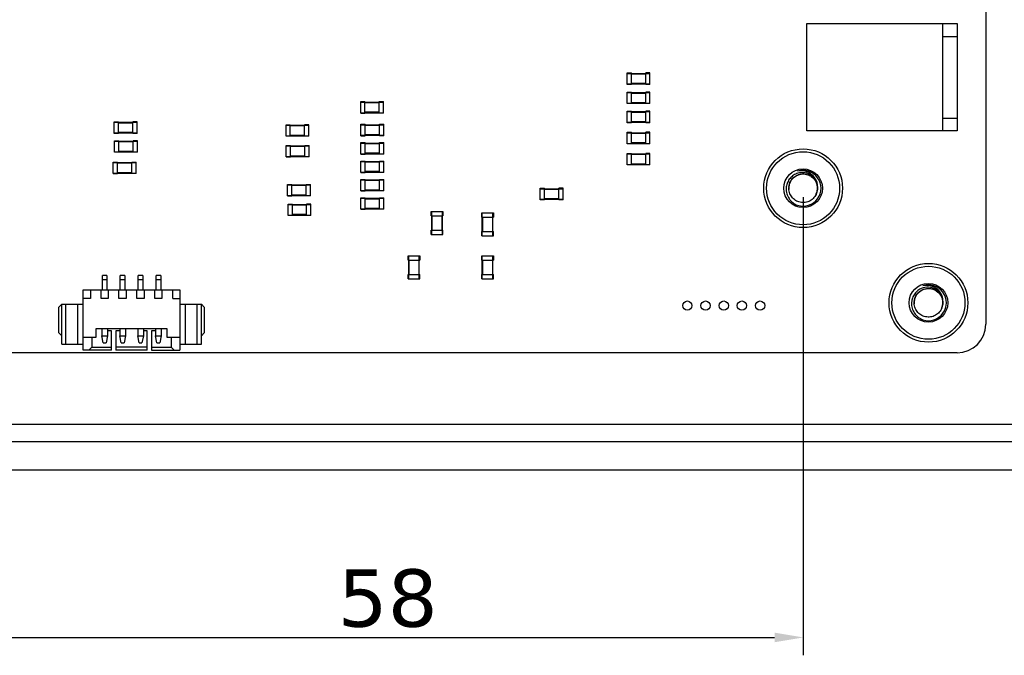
# Model space of a CAD drawing. Header units: millimetres. Extents: x -23 to 525, y 352 to 489.
# Tile 4 of 7: x 395 to 464, y 352 to 396. Entities that reach past the tile are written whole.
import ezdxf

# ---------------------------------------------------------------- set-up
doc = ezdxf.new("R2010")
doc.units = ezdxf.units.MM
doc.header["$LTSCALE"] = 30.734
doc.header["$PDMODE"] = 3
doc.header["$PDSIZE"] = 0.3125
doc.layers.get('0').update_dxf_attribs({"linetype": 'CONTINUOUS'})
doc.layers.get('Defpoints').update_dxf_attribs({"linetype": 'CONTINUOUS'})
doc.layers.add('DIM', color=6, linetype='CONTINUOUS', lineweight=15)
doc.styles.add('Verdana', font='verdana.ttf', dxfattribs={"height": 4})
doc.dimstyles.new('aaaaaaaa 3.0', dxfattribs={"dimtxt": 4, "dimasz": 2, "dimexe": 1.25, "dimexo": 0.625, "dimtad": 1, "dimzin": 9, "dimdsep": 46, "dimtxsty": 'Verdana', "dimcen": 0, "dimazin": 0, "dimtfac": 1, "dimtofl": 0, "dimtmove": 0, "dimatfit": 3, "dimfxl": 1, "dimlwd": 25, "dimlwe": 25, "dimarcsym": 0})

# ---------------------------------------------------------------- blocks, each defined once
blk = doc.blocks.new('*D54')
at = {"layer": 'Defpoints', "color": 0}
for p in [(391.984, 384.231), (449.998, 384.234), (449.998, 352.853)]:
    blk.add_point(p, dxfattribs=at)
at = {"layer": 'DIM', "color": 0, "lineweight": 25}
for p, q in [((391.984, 383.606), (391.984, 351.603)), ((449.998, 383.609), (449.998, 351.603)), ((393.984, 352.853), (447.998, 352.853))]:
    blk.add_line(p, q, dxfattribs=at)
at = {"layer": 'DIM', "color": 0}
for points in [[(393.984, 353.186), (393.984, 352.52), (391.984, 352.853)], [(447.998, 352.52), (447.998, 353.186), (449.998, 352.853)]]:
    blk.add_solid(points, dxfattribs=at)
at = {"layer": 'DIM', "color": 0, "insert": (420.991, 355.569), "char_height": 4, "attachment_point": 5, "style": 'Verdana'}
blk.add_mtext('58', dxfattribs=at)

msp = doc.modelspace()

# ---------------------------------------------------------------- linework, layer by layer
at = {"linetype": 'Continuous'}
for p, q in [((462.734, 442.731), (462.734, 374.731)), ((450.234, 395.731), (460.734, 395.731)), ((450.234, 388.231), (450.234, 395.731)), ((459.734, 388.231), (459.734, 395.731)), ((460.734, 395.731), (460.734, 388.231)), ((459.734, 394.831), (460.734, 394.831)), ((437.696, 392.286), (437.996, 392.286)), ((437.696, 391.486), (437.696, 392.286)), ((437.696, 392.256), (439.296, 392.256)), ((437.996, 391.486), (437.996, 392.286)), ((437.996, 392.226), (438.996, 392.226)), ((439.296, 392.286), (438.996, 392.286)), ((438.996, 391.486), (438.996, 392.286)), ((439.296, 391.486), (439.296, 392.286)), ((437.696, 391.516), (439.296, 391.516)), ((437.996, 391.486), (437.696, 391.486)), ((438.996, 391.546), (437.996, 391.546)), ((439.296, 391.486), (438.996, 391.486)), ((437.696, 390.941), (437.996, 390.941)), ((437.696, 390.141), (437.696, 390.941)), ((437.696, 390.911), (439.296, 390.911)), ((437.996, 390.141), (437.996, 390.941)), ((437.996, 390.881), (438.996, 390.881)), ((439.296, 390.941), (438.996, 390.941)), ((438.996, 390.141), (438.996, 390.941)), ((439.296, 390.141), (439.296, 390.941)), ((419.104, 390.281), (419.404, 390.281)), ((419.104, 389.481), (419.104, 390.281)), ((419.104, 390.251), (420.704, 390.251)), ((419.404, 389.481), (419.404, 390.281)), ((419.404, 390.221), (420.404, 390.221)), ((420.404, 390.281), (420.704, 390.281)), ((420.404, 389.481), (420.404, 390.281)), ((420.704, 389.481), (420.704, 390.281)), ((437.696, 390.171), (439.296, 390.171)), ((437.996, 390.141), (437.696, 390.141)), ((438.996, 390.201), (437.996, 390.201)), ((439.296, 390.141), (438.996, 390.141)), ((419.104, 389.511), (420.704, 389.511)), ((419.104, 389.481), (419.404, 389.481)), ((420.404, 389.541), (419.404, 389.541)), ((420.704, 389.481), (420.404, 389.481)), ((437.696, 389.612), (437.996, 389.612)), ((437.696, 388.812), (437.696, 389.612)), ((437.696, 389.582), (439.296, 389.582)), ((437.996, 388.812), (437.996, 389.612)), ((437.996, 389.552), (438.996, 389.552)), ((439.296, 389.612), (438.996, 389.612)), ((438.996, 388.812), (438.996, 389.612)), ((439.296, 388.812), (439.296, 389.612)), ((459.734, 389.131), (460.734, 389.131)), ((401.903, 388.867), (402.203, 388.867)), ((401.903, 388.067), (401.903, 388.867)), ((401.903, 388.837), (403.503, 388.837)), ((402.203, 388.067), (402.203, 388.867)), ((402.203, 388.807), (403.203, 388.807)), ((403.503, 388.867), (403.203, 388.867)), ((403.203, 388.067), (403.203, 388.867)), ((403.503, 388.067), (403.503, 388.867)), ((413.892, 388.664), (414.192, 388.664)), ((413.892, 387.864), (413.892, 388.664)), ((413.892, 388.634), (415.492, 388.634)), ((414.192, 387.864), (414.192, 388.664)), ((414.192, 388.604), (415.192, 388.604)), ((415.492, 388.664), (415.192, 388.664)), ((415.192, 387.864), (415.192, 388.664)), ((415.492, 387.864), (415.492, 388.664)), ((419.111, 388.702), (419.411, 388.702)), ((419.111, 387.902), (419.111, 388.702)), ((419.111, 388.672), (420.711, 388.672)), ((419.411, 387.902), (419.411, 388.702)), ((419.411, 388.642), (420.411, 388.642)), ((420.411, 388.702), (420.711, 388.702)), ((420.411, 387.902), (420.411, 388.702)), ((420.711, 387.902), (420.711, 388.702)), ((437.696, 388.842), (439.296, 388.842)), ((437.996, 388.812), (437.696, 388.812)), ((438.996, 388.872), (437.996, 388.872)), ((439.296, 388.812), (438.996, 388.812)), ((401.903, 388.097), (403.503, 388.097)), ((402.203, 388.067), (401.903, 388.067)), ((403.203, 388.127), (402.203, 388.127)), ((403.503, 388.067), (403.203, 388.067)), ((413.892, 387.894), (415.492, 387.894)), ((414.192, 387.864), (413.892, 387.864)), ((415.192, 387.924), (414.192, 387.924)), ((415.492, 387.864), (415.192, 387.864)), ((419.111, 387.932), (420.711, 387.932)), ((419.111, 387.902), (419.411, 387.902)), ((420.411, 387.962), (419.411, 387.962)), ((420.711, 387.902), (420.411, 387.902)), ((437.696, 388.138), (437.996, 388.138)), ((437.696, 387.338), (437.696, 388.138)), ((437.696, 388.108), (439.296, 388.108)), ((437.996, 387.338), (437.996, 388.138)), ((437.996, 388.078), (438.996, 388.078)), ((439.296, 388.138), (438.996, 388.138)), ((438.996, 387.338), (438.996, 388.138)), ((439.296, 387.338), (439.296, 388.138)), ((460.734, 388.231), (450.234, 388.231)), ((401.924, 387.547), (402.224, 387.547)), ((401.924, 386.747), (401.924, 387.547)), ((401.924, 387.517), (403.524, 387.517)), ((402.224, 386.747), (402.224, 387.547)), ((402.224, 387.487), (403.224, 387.487)), ((403.524, 387.547), (403.224, 387.547)), ((403.224, 386.747), (403.224, 387.547)), ((403.524, 386.747), (403.524, 387.547)), ((413.903, 387.224), (414.203, 387.224)), ((413.903, 386.424), (413.903, 387.224)), ((413.903, 387.194), (415.503, 387.194)), ((414.203, 386.424), (414.203, 387.224)), ((414.203, 387.164), (415.203, 387.164)), ((415.203, 387.224), (415.503, 387.224)), ((415.203, 386.424), (415.203, 387.224)), ((415.503, 386.424), (415.503, 387.224)), ((419.111, 387.416), (419.411, 387.416)), ((419.111, 386.616), (419.111, 387.416)), ((419.111, 387.386), (420.711, 387.386)), ((419.411, 386.616), (419.411, 387.416)), ((419.411, 387.356), (420.411, 387.356)), ((420.411, 387.416), (420.711, 387.416)), ((420.411, 386.616), (420.411, 387.416)), ((420.711, 386.616), (420.711, 387.416)), ((437.696, 387.368), (439.296, 387.368)), ((437.996, 387.338), (437.696, 387.338)), ((438.996, 387.398), (437.996, 387.398)), ((439.296, 387.338), (438.996, 387.338)), ((401.924, 386.777), (403.524, 386.777)), ((402.224, 386.747), (401.924, 386.747)), ((403.224, 386.807), (402.224, 386.807)), ((403.524, 386.747), (403.224, 386.747)), ((413.903, 386.454), (415.503, 386.454)), ((413.903, 386.424), (414.203, 386.424)), ((415.203, 386.484), (414.203, 386.484)), ((415.503, 386.424), (415.203, 386.424)), ((419.111, 386.646), (420.711, 386.646)), ((419.111, 386.616), (419.411, 386.616)), ((420.411, 386.676), (419.411, 386.676)), ((420.711, 386.616), (420.411, 386.616)), ((437.696, 386.664), (437.996, 386.664)), ((437.696, 385.864), (437.696, 386.664)), ((437.696, 386.634), (439.296, 386.634)), ((437.996, 385.864), (437.996, 386.664)), ((437.996, 386.604), (438.996, 386.604)), ((439.296, 386.664), (438.996, 386.664)), ((438.996, 385.864), (438.996, 386.664)), ((439.296, 385.864), (439.296, 386.664)), ((401.834, 386.059), (402.134, 386.059)), ((401.834, 385.259), (401.834, 386.059)), ((401.834, 386.029), (403.434, 386.029)), ((402.134, 385.259), (402.134, 386.059)), ((402.134, 385.999), (403.134, 385.999)), ((403.134, 386.059), (403.434, 386.059)), ((403.134, 385.259), (403.134, 386.059)), ((403.434, 385.259), (403.434, 386.059)), ((419.111, 386.131), (419.411, 386.131)), ((419.111, 385.331), (419.111, 386.131)), ((419.111, 386.101), (420.711, 386.101)), ((419.411, 385.331), (419.411, 386.131)), ((419.411, 386.071), (420.411, 386.071)), ((420.411, 386.131), (420.711, 386.131)), ((420.411, 385.331), (420.411, 386.131)), ((420.711, 385.331), (420.711, 386.131)), ((437.696, 385.894), (439.296, 385.894)), ((437.996, 385.864), (437.696, 385.864)), ((438.996, 385.924), (437.996, 385.924)), ((439.296, 385.864), (438.996, 385.864)), ((401.834, 385.289), (403.434, 385.289)), ((401.834, 385.259), (402.134, 385.259)), ((403.134, 385.319), (402.134, 385.319)), ((403.434, 385.259), (403.134, 385.259)), ((419.111, 385.361), (420.711, 385.361)), ((419.111, 385.331), (419.411, 385.331)), ((420.411, 385.391), (419.411, 385.391)), ((420.711, 385.331), (420.411, 385.331)), ((413.993, 384.499), (414.293, 384.499)), ((413.993, 383.699), (413.993, 384.499)), ((413.993, 384.469), (415.593, 384.469)), ((414.293, 383.699), (414.293, 384.499)), ((414.293, 384.439), (415.293, 384.439)), ((415.293, 384.499), (415.593, 384.499)), ((415.293, 383.699), (415.293, 384.499)), ((415.593, 383.699), (415.593, 384.499)), ((419.111, 384.845), (419.411, 384.845)), ((419.111, 384.045), (419.111, 384.845)), ((419.111, 384.815), (420.711, 384.815)), ((419.411, 384.045), (419.411, 384.845)), ((419.411, 384.785), (420.411, 384.785)), ((420.411, 384.845), (420.711, 384.845)), ((420.411, 384.045), (420.411, 384.845)), ((420.711, 384.045), (420.711, 384.845)), ((431.634, 384.231), (431.934, 384.231)), ((431.634, 383.431), (431.634, 384.231)), ((431.634, 384.201), (433.234, 384.201)), ((431.934, 383.431), (431.934, 384.231)), ((433.234, 384.231), (432.934, 384.231)), ((432.934, 383.431), (432.934, 384.231)), ((433.234, 383.431), (433.234, 384.231)), ((413.993, 383.729), (415.593, 383.729)), ((413.993, 383.699), (414.293, 383.699)), ((415.293, 383.759), (414.293, 383.759)), ((415.593, 383.699), (415.293, 383.699)), ((419.111, 384.075), (420.711, 384.075)), ((419.111, 384.045), (419.411, 384.045)), ((419.111, 383.56), (419.411, 383.56)), ((419.111, 382.76), (419.111, 383.56)), ((419.111, 383.53), (420.711, 383.53)), ((420.411, 384.105), (419.411, 384.105)), ((419.411, 382.76), (419.411, 383.56)), ((419.411, 383.5), (420.411, 383.5)), ((420.711, 384.045), (420.411, 384.045)), ((420.411, 383.56), (420.711, 383.56)), ((420.411, 382.76), (420.411, 383.56)), ((420.711, 382.76), (420.711, 383.56)), ((431.934, 384.171), (432.934, 384.171)), ((432.934, 383.491), (431.934, 383.491)), ((414.033, 383.127), (414.333, 383.127)), ((414.033, 382.327), (414.033, 383.127)), ((414.033, 383.097), (415.633, 383.097)), ((414.333, 382.327), (414.333, 383.127)), ((414.333, 383.067), (415.333, 383.067)), ((415.633, 383.127), (415.333, 383.127)), ((415.333, 382.327), (415.333, 383.127)), ((415.633, 382.327), (415.633, 383.127)), ((420.411, 382.82), (419.411, 382.82)), ((431.634, 383.461), (433.234, 383.461)), ((431.934, 383.431), (431.634, 383.431)), ((433.234, 383.431), (432.934, 383.431)), ((414.033, 382.357), (415.633, 382.357)), ((414.333, 382.327), (414.033, 382.327)), ((415.333, 382.387), (414.333, 382.387)), ((415.633, 382.327), (415.333, 382.327)), ((419.111, 382.79), (420.711, 382.79)), ((419.111, 382.76), (419.411, 382.76)), ((420.711, 382.76), (420.411, 382.76)), ((424.034, 382.601), (424.834, 382.601)), ((424.034, 382.301), (424.034, 382.601)), ((424.034, 382.301), (424.834, 382.301)), ((424.064, 381.001), (424.064, 382.601)), ((424.094, 381.301), (424.094, 382.301)), ((424.774, 382.301), (424.774, 381.301)), ((424.804, 381.001), (424.804, 382.601)), ((424.834, 382.601), (424.834, 382.301)), ((427.564, 382.509), (428.364, 382.509)), ((427.564, 382.209), (427.564, 382.509)), ((427.564, 382.209), (428.364, 382.209)), ((427.594, 380.909), (427.594, 382.509)), ((427.624, 381.209), (427.624, 382.209)), ((428.304, 382.209), (428.304, 381.209)), ((428.334, 380.909), (428.334, 382.509)), ((428.364, 382.509), (428.364, 382.209)), ((424.034, 381.301), (424.834, 381.301)), ((424.034, 381.001), (424.034, 381.301)), ((424.034, 381.001), (424.834, 381.001)), ((424.834, 381.001), (424.834, 381.301)), ((427.564, 381.209), (428.364, 381.209)), ((427.564, 380.909), (427.564, 381.209)), ((427.564, 380.909), (428.364, 380.909)), ((428.364, 380.909), (428.364, 381.209)), ((422.427, 379.503), (423.227, 379.503)), ((422.427, 379.203), (422.427, 379.503)), ((422.457, 377.903), (422.457, 379.503)), ((423.197, 377.903), (423.197, 379.503)), ((423.227, 379.503), (423.227, 379.203)), ((427.564, 379.503), (428.364, 379.503)), ((427.564, 379.203), (427.564, 379.503)), ((427.594, 377.903), (427.594, 379.503)), ((428.334, 377.903), (428.334, 379.503)), ((428.364, 379.503), (428.364, 379.203)), ((422.427, 379.203), (423.227, 379.203)), ((422.487, 378.203), (422.487, 379.203)), ((423.167, 379.203), (423.167, 378.203)), ((427.564, 379.203), (428.364, 379.203)), ((427.624, 378.203), (427.624, 379.203)), ((428.304, 379.203), (428.304, 378.203)), ((401.394, 378.131), (401.074, 378.131)), ((401.074, 377.131), (401.074, 378.131)), ((401.394, 378.131), (401.394, 377.131)), ((402.644, 378.131), (402.324, 378.131)), ((402.324, 377.131), (402.324, 378.131)), ((402.644, 378.131), (402.644, 377.131)), ((403.899, 378.131), (403.579, 378.131)), ((403.579, 377.131), (403.579, 378.131)), ((403.899, 378.131), (403.899, 377.131)), ((405.144, 378.131), (404.824, 378.131)), ((404.824, 377.131), (404.824, 378.131)), ((405.144, 378.131), (405.144, 377.131)), ((422.427, 378.203), (423.227, 378.203)), ((422.427, 377.903), (422.427, 378.203)), ((423.227, 377.903), (423.227, 378.203)), ((427.564, 378.203), (428.364, 378.203)), ((427.564, 377.903), (427.564, 378.203)), ((428.364, 377.903), (428.364, 378.203)), ((401.394, 377.831), (401.074, 377.831)), ((402.644, 377.831), (402.324, 377.831)), ((403.899, 377.831), (403.579, 377.831)), ((405.144, 377.831), (404.824, 377.831)), ((422.427, 377.903), (423.227, 377.903)), ((427.564, 377.903), (428.364, 377.903)), ((399.734, 377.131), (406.484, 377.131)), ((399.734, 372.931), (399.734, 377.131)), ((400.234, 377.131), (400.234, 376.531)), ((400.984, 376.531), (400.984, 377.131)), ((401.484, 377.131), (401.484, 376.531)), ((402.234, 376.531), (402.234, 377.131)), ((402.734, 377.131), (402.734, 376.531)), ((403.489, 376.531), (403.489, 377.131)), ((403.989, 377.131), (403.989, 376.531)), ((404.734, 376.531), (404.734, 377.131)), ((405.234, 377.131), (405.234, 376.531)), ((405.984, 376.531), (405.984, 377.131)), ((406.484, 377.131), (406.484, 372.931)), ((398.034, 375.931), (398.234, 376.131)), ((398.034, 374.131), (398.034, 375.931)), ((398.234, 376.131), (399.734, 376.131)), ((398.234, 373.331), (398.234, 376.131)), ((398.534, 373.331), (398.534, 376.131)), ((399.334, 376.131), (399.334, 373.331)), ((400.234, 376.531), (399.734, 376.531)), ((401.484, 376.531), (400.984, 376.531)), ((402.734, 376.531), (402.234, 376.531)), ((403.989, 376.531), (403.489, 376.531)), ((405.234, 376.531), (404.734, 376.531)), ((405.984, 376.531), (406.484, 376.531)), ((406.484, 376.131), (407.984, 376.131)), ((406.884, 373.331), (406.884, 376.131)), ((407.684, 373.331), (407.684, 376.131)), ((407.984, 376.131), (408.184, 375.931)), ((407.984, 373.331), (407.984, 376.131)), ((408.184, 375.931), (408.184, 374.131)), ((398.234, 373.931), (398.034, 374.131)), ((400.634, 374.431), (405.584, 374.431)), ((400.634, 373.831), (400.634, 374.431)), ((401.034, 374.431), (401.034, 373.931)), ((401.034, 373.931), (401.434, 373.931)), ((401.134, 373.431), (401.034, 373.931)), ((401.434, 373.931), (401.334, 373.431)), ((401.434, 374.431), (401.434, 373.931)), ((401.709, 374.281), (401.434, 374.281)), ((401.709, 372.931), (401.709, 374.281)), ((402.284, 374.281), (402.009, 374.281)), ((402.009, 374.281), (402.009, 372.931)), ((402.284, 374.431), (402.284, 373.931)), ((402.284, 373.931), (402.684, 373.931)), ((402.384, 373.431), (402.284, 373.931)), ((402.684, 373.931), (402.584, 373.431)), ((402.684, 374.431), (402.684, 373.931)), ((403.539, 374.431), (403.539, 373.931)), ((403.539, 373.931), (403.939, 373.931)), ((403.639, 373.431), (403.539, 373.931)), ((403.939, 373.931), (403.839, 373.431)), ((403.939, 374.431), (403.939, 373.931)), ((404.209, 374.281), (403.939, 374.281)), ((404.209, 372.931), (404.209, 374.281)), ((404.784, 374.281), (404.509, 374.281)), ((404.509, 374.281), (404.509, 372.931)), ((404.784, 374.431), (404.784, 373.931)), ((404.784, 373.931), (405.184, 373.931)), ((404.884, 373.431), (404.784, 373.931)), ((405.184, 373.931), (405.084, 373.431)), ((405.184, 374.431), (405.184, 373.931)), ((405.584, 374.431), (405.584, 373.831)), ((408.184, 374.131), (407.984, 373.931)), ((398.234, 373.331), (399.734, 373.331)), ((399.734, 373.831), (400.634, 373.831)), ((400.334, 373.831), (400.334, 373.131)), ((401.134, 373.431), (401.334, 373.431)), ((402.384, 373.431), (402.584, 373.431)), ((403.639, 373.431), (403.839, 373.431)), ((404.884, 373.431), (405.084, 373.431)), ((405.584, 373.831), (406.484, 373.831)), ((405.884, 373.831), (405.884, 373.131)), ((406.484, 373.331), (407.984, 373.331)), ((460.734, 372.731), (356.734, 372.731)), ((401.709, 372.931), (399.734, 372.931)), ((400.334, 373.131), (400.134, 372.931)), ((400.334, 373.131), (401.709, 373.131)), ((404.209, 373.131), (402.009, 373.131)), ((404.209, 372.931), (402.009, 372.931)), ((404.509, 373.131), (405.884, 373.131)), ((404.509, 372.931), (406.484, 372.931)), ((406.084, 372.931), (405.884, 373.131)), ((521.924, 367.731), (309.624, 367.731)), ((309.324, 366.551), (522.794, 366.551)), ((304.674, 364.551), (523.794, 364.551))]:
    msp.add_line(p, q, dxfattribs=at)
for centre, radius in [((449.984, 384.231), 2.75), ((449.984, 384.231), 2.55), ((449.984, 384.231), 1.35), ((458.734, 376.231), 2.75), ((458.734, 376.231), 2.55), ((458.734, 376.231), 1.35), ((441.904, 376.031), 0.325), ((443.174, 376.031), 0.325), ((444.444, 376.031), 0.325), ((445.714, 376.031), 0.325), ((446.984, 376.031), 0.325)]:
    msp.add_circle(centre, radius, dxfattribs=at)
for centre, radius, start, end in [((449.984, 384.231), 1.25, 252, 107.9996), ((449.97, 384.176), 1.166, 172.85369, 177.27954), ((449.991, 384.231), 1.007, 176.78154, 184.69532), ((449.986, 384.231), 1.003, 172.94771, 176.84423), ((449.988, 384.231), 1.004, 174.85569, 176.77811), ((449.985, 384.231), 1.001, 172.88163, 174.85575), ((449.989, 384.23), 1.006, 165.19167, 172.87159), ((449.984, 384.232), 1, 152.74363, 165.20342), ((449.998, 384.234), 0.985, 10.05363, 10.80746), ((449.985, 384.231), 0.998, 354.63823, 357.31243), ((449.98, 384.231), 1.003, 357.3123, 359.94749), ((449.982, 384.231), 1.001, 334.29889, 347.13407), ((449.981, 384.231), 1.003, 347.12589, 354.62595), ((458.734, 376.231), 1.25, 252, 107.9996), ((458.734, 376.232), 1, 152.74363, 165.20342), ((458.72, 376.176), 1.166, 172.85369, 177.27954), ((458.741, 376.231), 1.007, 176.78154, 184.69532), ((458.736, 376.231), 1.003, 172.94771, 176.84423), ((458.738, 376.231), 1.004, 174.85569, 176.77811), ((458.735, 376.231), 1.001, 172.88163, 174.85575), ((458.739, 376.23), 1.006, 165.19167, 172.87159), ((458.732, 376.231), 1.001, 334.29889, 347.13407), ((458.731, 376.231), 1.003, 347.12589, 354.62595), ((458.748, 376.234), 0.985, 10.05363, 10.80746), ((458.735, 376.231), 0.998, 354.63823, 357.31243), ((458.73, 376.231), 1.003, 357.3123, 359.94749), ((460.734, 374.731), 2, 270, 0)]:
    msp.add_arc(centre, radius, start, end, dxfattribs=at)
for points, knots in [([(449.621, 385.278), (449.515, 385.247), (449.311, 385.154), (449.062, 384.93), (448.885, 384.646), (448.827, 384.43), (448.813, 384.321)], [0, 0, 0, 0, 0.249926, 0.499866, 0.749815, 1, 1, 1, 1]), ([(448.991, 384.354), (449.007, 384.478), (449.085, 384.723), (449.33, 385.019), (449.666, 385.205), (450.047, 385.253), (450.42, 385.157), (450.73, 384.931), (450.936, 384.608), (450.984, 384.355), (450.984, 384.23)], [0, 0, 0, 0, 0.124972, 0.249995, 0.375011, 0.500029, 0.625027, 0.750001, 0.874997, 1, 1, 1, 1]), ([(449.095, 384.69), (449.188, 384.87), (449.496, 385.18), (450.033, 385.267), (450.429, 385.144), (450.686, 384.965), (450.876, 384.716), (450.947, 384.519), (450.966, 384.418)], [0, 0, 0, 0, 0.248519, 0.496999, 0.622738, 0.748474, 0.874231, 1, 1, 1, 1]), ([(450.984, 384.231), (451.007, 384.405), (450.957, 384.773), (450.628, 385.212), (450.137, 385.455), (449.77, 385.456), (449.597, 385.42)], [0, 0, 0, 0, 0.249354, 0.499185, 0.749373, 1, 1, 1, 1]), ([(450.984, 384.231), (450.993, 384.396), (450.926, 384.738), (450.599, 385.137), (450.126, 385.344), (449.78, 385.324), (449.621, 385.278)], [0, 0, 0, 0, 0.249834, 0.499757, 0.749804, 1, 1, 1, 1]), ([(448.805, 384.231), (448.799, 384.104), (448.829, 383.847), (448.991, 383.496), (449.254, 383.214), (449.479, 383.087), (449.597, 383.042)], [0, 0, 0, 0, 0.249972, 0.499939, 0.749969, 1, 1, 1, 1]), ([(450.921, 383.882), (450.88, 383.772), (450.757, 383.564), (450.477, 383.337), (450.136, 383.221), (449.775, 383.231), (449.441, 383.366), (449.174, 383.609), (449.008, 383.929), (448.979, 384.169), (448.985, 384.286)], [0, 0, 0, 0, 0.124985, 0.249993, 0.374979, 0.500008, 0.625012, 0.750016, 0.875024, 1, 1, 1, 1]), ([(459.734, 376.231), (459.757, 376.405), (459.707, 376.773), (459.378, 377.212), (458.887, 377.455), (458.52, 377.456), (458.347, 377.42)], [0, 0, 0, 0, 0.249354, 0.499185, 0.749373, 1, 1, 1, 1]), ([(459.734, 376.231), (459.743, 376.396), (459.676, 376.738), (459.349, 377.137), (458.876, 377.344), (458.53, 377.324), (458.371, 377.278)], [0, 0, 0, 0, 0.249834, 0.499757, 0.749804, 1, 1, 1, 1]), ([(458.371, 377.278), (458.265, 377.247), (458.061, 377.154), (457.812, 376.93), (457.635, 376.646), (457.577, 376.43), (457.563, 376.321)], [0, 0, 0, 0, 0.249926, 0.499866, 0.749815, 1, 1, 1, 1]), ([(457.741, 376.354), (457.757, 376.478), (457.835, 376.723), (458.08, 377.019), (458.416, 377.205), (458.797, 377.253), (459.17, 377.157), (459.48, 376.931), (459.686, 376.608), (459.734, 376.355), (459.734, 376.23)], [0, 0, 0, 0, 0.124972, 0.249995, 0.375011, 0.500029, 0.625027, 0.750001, 0.874997, 1, 1, 1, 1]), ([(457.845, 376.69), (457.938, 376.87), (458.246, 377.18), (458.783, 377.267), (459.179, 377.144), (459.436, 376.965), (459.626, 376.716), (459.697, 376.519), (459.716, 376.418)], [0, 0, 0, 0, 0.248519, 0.496999, 0.622738, 0.748474, 0.874231, 1, 1, 1, 1]), ([(457.555, 376.231), (457.549, 376.104), (457.579, 375.847), (457.741, 375.496), (458.004, 375.214), (458.229, 375.087), (458.347, 375.042)], [0, 0, 0, 0, 0.249972, 0.499939, 0.749969, 1, 1, 1, 1]), ([(459.671, 375.882), (459.63, 375.772), (459.507, 375.564), (459.227, 375.337), (458.886, 375.221), (458.525, 375.231), (458.191, 375.366), (457.924, 375.609), (457.758, 375.929), (457.729, 376.169), (457.735, 376.286)], [0, 0, 0, 0, 0.124985, 0.249993, 0.374979, 0.500008, 0.625012, 0.750016, 0.875024, 1, 1, 1, 1])]:
    msp.add_open_spline(points, degree=3, knots=knots, dxfattribs=at)
for points in [[(450.984, 384.231), (450.984, 384.113), (450.962, 383.993), (450.921, 383.882)], [(459.734, 376.231), (459.734, 376.113), (459.712, 375.993), (459.671, 375.882)]]:
    msp.add_open_spline(points, degree=3, dxfattribs=at)

# ---------------------------------------------------------------- dimensions: what is measured, and where the dimension line sits
at = {"layer": 'DIM'}
dim = msp.add_linear_dim(base=(449.998, 352.853), p1=(391.984, 384.231), p2=(449.998, 384.234), dimstyle='aaaaaaaa 3.0', override={"dimdec": 1}, dxfattribs=at)
dim.commit()
dim.dimension.update_dxf_attribs({"geometry": '*D54', "text_midpoint": (420.991, 355.569)})

doc.saveas('drawing.dxf')
